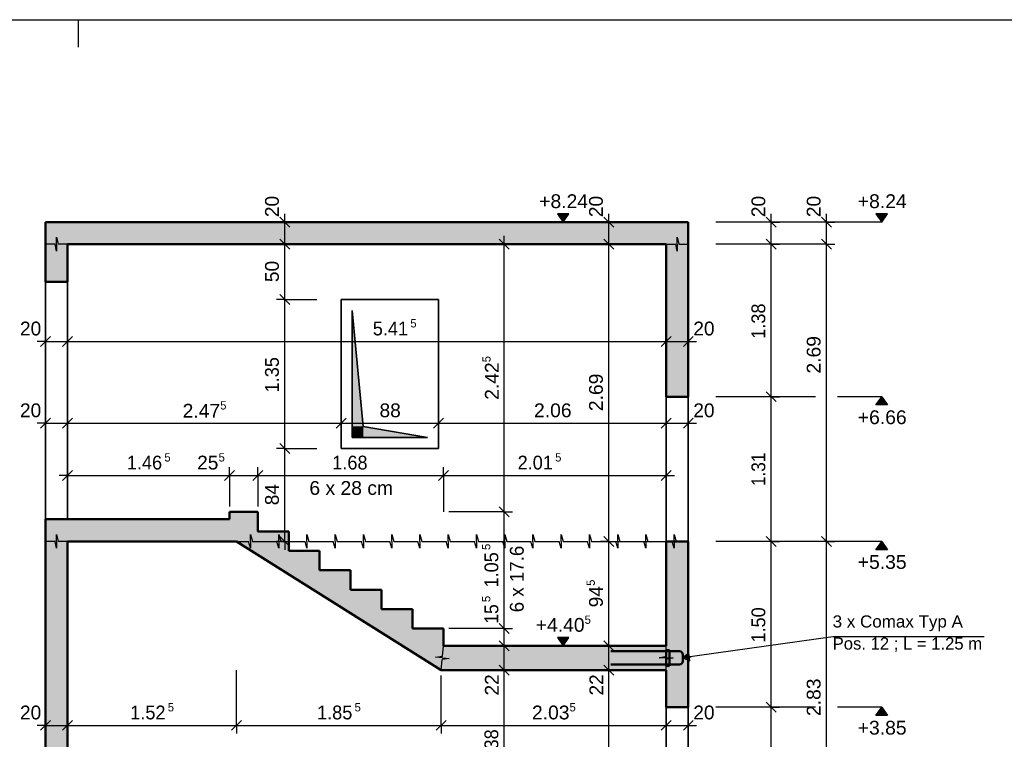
# Model space of a CAD drawing. Header units: metres. Extents: x 0.2 to 47.2, y 0.2 to 23.6.
# Tile 8 of 21: x 4.7 to 13.6, y 17 to 23.6. Entities that reach past the tile are written whole.
import ezdxf

# ---------------------------------------------------------------- set-up
doc = ezdxf.new("R2010")
doc.units = ezdxf.units.M
doc.linetypes.add('AUSGEZOGEN', pattern=[0])
for name, color, linetype, lineweight in [('XR$1$Aussparungszeichen', 117, 'AUSGEZOGEN', 35), ('XR$1$Beton Ansicht', 117, 'AUSGEZOGEN', 35), ('XR$1$Beton geschnitten', 117, 'AUSGEZOGEN', 50), ('XR$1$Betonierfugen', 7, 'AUSGEZOGEN', 25), ('XR$1$Einbauteile AE Wand', 5, 'AUSGEZOGEN', 35), ('XR$1$STANDARD_1', 7, 'AUSGEZOGEN', 13), ('XR$1$Stilflaeche', 7, 'AUSGEZOGEN', 25), ('XR$1$Text Decke', 7, 'AUSGEZOGEN', 25), ('XR$1$Vermassung Schnitte', 7, 'AUSGEZOGEN', 25)]:
    doc.layers.add(name, color=color, linetype=linetype, lineweight=lineweight)
doc.styles.add('ARIAL', font='arial.ttf')

# ---------------------------------------------------------------- blocks, each defined once
blk = doc.blocks.new('COMPLEXOBJECT_4')
at = {"layer": 'XR$1$Beton geschnitten', "color": 7, "linetype": 'AUSGEZOGEN', "lineweight": 50, "transparency": 33554687}
blk.add_line((4.9008, 18.8277), (4.9008, 16.1977), dxfattribs=at)
blk = doc.blocks.new('COMPLEXOBJECT_5')
at = {"layer": 'XR$1$Beton geschnitten', "color": 7, "linetype": 'AUSGEZOGEN', "lineweight": 50, "transparency": 33554687}
blk.add_line((5.1008, 16.1977), (5.1008, 18.8277), dxfattribs=at)
blk = doc.blocks.new('COMPLEXOBJECT_6')
at = {"layer": 'XR$1$Beton geschnitten', "color": 7, "linetype": 'AUSGEZOGEN', "lineweight": 50, "transparency": 33554687}
blk.add_line((10.5158, 17.6627), (10.5158, 17.3277), dxfattribs=at)
blk = doc.blocks.new('COMPLEXOBJECT_7')
at = {"layer": 'XR$1$Beton geschnitten', "color": 7, "linetype": 'AUSGEZOGEN', "lineweight": 50, "transparency": 33554687}
blk.add_line((10.5158, 17.3277), (10.7158, 17.3277), dxfattribs=at)
blk = doc.blocks.new('COMPLEXOBJECT_8')
at = {"layer": 'XR$1$Beton geschnitten', "color": 7, "linetype": 'AUSGEZOGEN', "lineweight": 50, "transparency": 33554687}
blk.add_line((4.9008, 19.0277), (4.9008, 18.8277), dxfattribs=at)
blk = doc.blocks.new('COMPLEXOBJECT_9')
at = {"layer": 'XR$1$Beton geschnitten', "color": 7, "linetype": 'AUSGEZOGEN', "lineweight": 50, "transparency": 33554687}
blk.add_line((10.5158, 20.1377), (10.7158, 20.1377), dxfattribs=at)
blk = doc.blocks.new('COMPLEXOBJECT_10')
at = {"layer": 'XR$1$Beton geschnitten', "color": 7, "linetype": 'AUSGEZOGEN', "lineweight": 50, "transparency": 33554687}
blk.add_line((5.1008, 21.5177), (8.6508, 21.5177), dxfattribs=at)
blk = doc.blocks.new('COMPLEXOBJECT_11')
at = {"layer": 'XR$1$Beton geschnitten', "color": 7, "linetype": 'AUSGEZOGEN', "lineweight": 50, "transparency": 33554687}
blk.add_line((4.9008, 21.7177), (4.9008, 21.5177), dxfattribs=at)
blk = doc.blocks.new('COMPLEXOBJECT_23')
at = {"layer": 'XR$1$Betonierfugen', "color": 7, "linetype": 'AUSGEZOGEN', "lineweight": 25, "transparency": 33554687}
for p, q in [((5.0008, 18.8277), (5.0008, 18.8902)), ((5.0008, 18.8902), (5.0148, 18.8277)), ((4.9868, 18.8277), (4.9008, 18.8277)), ((4.9008, 18.8277), (4.9008, 18.8277)), ((5.0008, 18.7652), (4.9868, 18.8277)), ((5.0008, 18.8277), (5.0008, 18.7652)), ((5.1008, 18.8277), (5.0148, 18.8277))]:
    blk.add_line(p, q, dxfattribs=at)
blk = doc.blocks.new('COMPLEXOBJECT_24')
at = {"layer": 'XR$1$Betonierfugen', "color": 7, "linetype": 'AUSGEZOGEN', "lineweight": 25, "transparency": 33554687}
for p, q in [((10.5158, 17.7881), (10.5158, 17.8827)), ((10.5158, 17.8827), (10.5158, 17.8827)), ((10.4533, 17.7727), (10.5158, 17.7881)), ((10.5158, 17.7727), (10.4533, 17.7727)), ((10.5158, 17.7727), (10.5783, 17.7727)), ((10.5783, 17.7727), (10.5158, 17.7573)), ((10.5158, 17.6627), (10.5158, 17.7573))]:
    blk.add_line(p, q, dxfattribs=at)
blk = doc.blocks.new('COMPLEXOBJECT_28')
at = {"layer": 'XR$1$Betonierfugen', "color": 7, "linetype": 'AUSGEZOGEN', "lineweight": 25, "transparency": 33554687}
for p, q in [((5.0008, 21.5177), (5.0008, 21.5802)), ((5.0008, 21.5802), (5.0148, 21.5177)), ((4.9868, 21.5177), (4.9008, 21.5177)), ((4.9008, 21.5177), (4.9008, 21.5177)), ((5.0008, 21.4552), (4.9868, 21.5177)), ((5.0008, 21.5177), (5.0008, 21.4552)), ((5.1008, 21.5177), (5.0148, 21.5177))]:
    blk.add_line(p, q, dxfattribs=at)
blk = doc.blocks.new('COMPLEXOBJECT_57')
at = {"layer": 'XR$1$Einbauteile AE Wand', "color": 5, "linetype": 'AUSGEZOGEN', "lineweight": 50, "transparency": 33554687}
for p, q in [((10.5458, 17.8327), (10.0158, 17.8327)), ((10.5158, 17.8427), (10.5458, 17.8427)), ((10.5158, 17.8427), (10.5158, 17.7027)), ((10.5458, 17.8427), (10.5458, 17.7027)), ((10.5458, 17.8327), (10.6358, 17.8327)), ((10.6658, 17.8027), (10.6658, 17.7427)), ((10.5458, 17.7127), (10.0158, 17.7127)), ((10.5158, 17.7027), (10.5458, 17.7027)), ((10.5458, 17.7127), (10.6358, 17.7127))]:
    blk.add_line(p, q, dxfattribs=at)
for centre, start, end in [((10.6358, 17.8027), 0, 90), ((10.6358, 17.7427), 270, 0)]:
    blk.add_arc(centre, 0.03, start, end, dxfattribs=at)
blk = doc.blocks.new('COMPLEXOBJECT_70')
at = {"layer": 'XR$1$Vermassung Schnitte', "color": 5, "linetype": 'AUSGEZOGEN', "lineweight": 25, "transparency": 33554687, "char_height": 0.11, "attachment_point": 7, "style": 'ARIAL'}
for s, insert, width in [('\\W1.00;3 x Comax Typ A', (12.0213, 18.015), 1.235735), ('\\W0.98;Pos. 12 ; L = 1.25 m', (12.0213, 17.828), 1.420502)]:
    blk.add_mtext(s, dxfattribs=dict(at, insert=insert, width=width))
blk = doc.blocks.new('COMPLEXOBJECT_73')
at = {"layer": 'XR$1$Vermassung Schnitte', "color": 5, "linetype": 'AUSGEZOGEN', "lineweight": 25, "transparency": 33554687}
blk.add_line((13.3934, 17.9642), (12.0234, 17.9642), dxfattribs=at)
blk = doc.blocks.new('COMPLEXOBJECT_74')
at = {"layer": 'XR$1$Vermassung Schnitte', "linetype": 'AUSGEZOGEN', "lineweight": 25, "transparency": 33554687}
blk.add_hatch(color=5, dxfattribs=at).paths.add_polyline_path([(10.7204, 17.8152), (10.6658, 17.7727), (10.73, 17.7469)])
at = {"layer": 'XR$1$Vermassung Schnitte', "color": 5, "linetype": 'AUSGEZOGEN', "lineweight": 25, "transparency": 33554687}
for p, q in [((12.0234, 17.9642), (10.6658, 17.7727)), ((10.7204, 17.8152), (10.6658, 17.7727)), ((10.73, 17.7469), (10.7204, 17.8152)), ((10.6658, 17.7727), (10.6658, 17.7727)), ((10.6658, 17.7727), (10.6658, 17.7727)), ((10.6658, 17.7727), (10.6658, 17.7727)), ((10.6658, 17.7727), (10.73, 17.7469)), ((10.7252, 17.781), (10.7401, 17.7831))]:
    blk.add_line(p, q, dxfattribs=at)
blk = doc.blocks.new('COMPLEXOBJECT_216')
at = {"layer": 'XR$1$Vermassung Schnitte', "color": 7, "linetype": 'AUSGEZOGEN', "lineweight": 25, "transparency": 33554687}
for p, q in [((5.1008, 19.4247), (5.0258, 19.4247)), ((5.0558, 19.3797), (5.1458, 19.4697)), ((5.1008, 19.4247), (5.1008, 19.4997)), ((5.1008, 19.4247), (5.1008, 19.3497)), ((5.1008, 19.4247), (5.1008, 19.0947)), ((6.5208, 19.3797), (6.6108, 19.4697)), ((6.5658, 19.4247), (6.5658, 19.4997)), ((6.5658, 19.4247), (6.5658, 19.3497)), ((6.5658, 19.4247), (6.8208, 19.4247)), ((6.7758, 19.3797), (6.8658, 19.4697)), ((6.8208, 19.4247), (6.8208, 19.4997)), ((6.8208, 19.4247), (6.8208, 19.3497)), ((6.8208, 19.4247), (8.5008, 19.4247)), ((8.4558, 19.3797), (8.5458, 19.4697)), ((8.5008, 19.4247), (8.5008, 19.4997)), ((8.5008, 19.4247), (8.5008, 19.3497)), ((8.5008, 19.4247), (8.5008, 19.0947)), ((8.5008, 19.4247), (10.5158, 19.4247)), ((10.4708, 19.3797), (10.5608, 19.4697)), ((10.5158, 19.4247), (10.5158, 19.4997)), ((10.5158, 19.4247), (10.5158, 19.3497)), ((10.5158, 19.4247), (10.5158, 18.8747)), ((10.5158, 19.4247), (10.5908, 19.4247))]:
    blk.add_line(p, q, dxfattribs=at)
for points in [[(5.1008, 19.4247), (5.9227, 19.4247), (6.5658, 19.4247)], [(6.5658, 19.4247), (6.5658, 19.3277), (6.5658, 19.1447)], [(6.8208, 19.4247), (6.8208, 19.2908), (6.8208, 19.1447)]]:
    blk.add_lwpolyline(points, dxfattribs=at)
at = {"layer": 'XR$1$Vermassung Schnitte', "color": 7, "linetype": 'AUSGEZOGEN', "lineweight": 25, "transparency": 33554687, "attachment_point": 7, "style": 'ARIAL'}
for s, insert, char_height, width in [('\\W0.94;1.46', (5.6363, 19.4768), 0.125, 0.39043), ('\\W0.97;5', (5.9762, 19.5497), 0.075, 0.093969), ('\\W0.99;25', (6.2725, 19.4768), 0.125, 0.255737), ('\\W0.97;5', (6.4667, 19.5497), 0.075, 0.093969), ('\\W0.94;1.68', (7.4947, 19.4768), 0.125, 0.39043), ('\\W0.94;2.01', (9.1713, 19.4768), 0.125, 0.39043), ('\\W0.97;5', (9.5112, 19.5497), 0.075, 0.093969), ('\\W1.00;6 x 28 cm', (7.2879, 19.247), 0.125, 0.82084)]:
    blk.add_mtext(s, dxfattribs=dict(at, insert=insert, char_height=char_height, width=width))
blk = doc.blocks.new('COMPLEXOBJECT_217')
at = {"layer": 'XR$1$Betonierfugen', "color": 7, "linetype": 'AUSGEZOGEN', "lineweight": 25, "transparency": 33554687}
for p, q in [((6.7551, 18.8277), (6.7551, 18.8902)), ((6.7551, 18.8902), (6.773, 18.8277)), ((7.0106, 18.8277), (7.0106, 18.8902)), ((7.0106, 18.8902), (7.0285, 18.8277)), ((7.2662, 18.8277), (7.2662, 18.8902)), ((7.2662, 18.8902), (7.2841, 18.8277)), ((7.5217, 18.8277), (7.5217, 18.8902)), ((7.5217, 18.8902), (7.5396, 18.8277)), ((7.7772, 18.8277), (7.7772, 18.8902)), ((7.7772, 18.8902), (7.7951, 18.8277)), ((8.0328, 18.8277), (8.0328, 18.8902)), ((8.0328, 18.8902), (8.0506, 18.8277)), ((8.2883, 18.8277), (8.2883, 18.8902)), ((8.2883, 18.8902), (8.3062, 18.8277)), ((8.5438, 18.8277), (8.5438, 18.8902)), ((8.5438, 18.8902), (8.5617, 18.8277)), ((8.7993, 18.8277), (8.7993, 18.8902)), ((8.7993, 18.8902), (8.8172, 18.8277)), ((9.0549, 18.8277), (9.0549, 18.8902)), ((9.0549, 18.8902), (9.0728, 18.8277)), ((9.3104, 18.8277), (9.3104, 18.8902)), ((9.3104, 18.8902), (9.3283, 18.8277)), ((9.5659, 18.8277), (9.5659, 18.8902)), ((9.5659, 18.8902), (9.5838, 18.8277)), ((9.8215, 18.8277), (9.8215, 18.8902)), ((9.8215, 18.8902), (9.8393, 18.8277)), ((10.077, 18.8277), (10.077, 18.8902)), ((10.077, 18.8902), (10.0949, 18.8277)), ((10.3325, 18.8277), (10.3325, 18.8902)), ((10.3325, 18.8902), (10.3504, 18.8277)), ((10.588, 18.8277), (10.588, 18.8902)), ((10.588, 18.8902), (10.6059, 18.8277)), ((6.6273, 18.8277), (6.7372, 18.8277)), ((6.7551, 18.7652), (6.7372, 18.8277)), ((6.7551, 18.8277), (6.7551, 18.7652)), ((6.773, 18.8277), (6.8829, 18.8277)), ((6.8829, 18.8277), (6.9928, 18.8277)), ((7.0106, 18.7652), (6.9928, 18.8277)), ((7.0106, 18.8277), (7.0106, 18.7652)), ((7.0285, 18.8277), (7.1384, 18.8277)), ((7.1384, 18.8277), (7.2483, 18.8277)), ((7.2662, 18.7652), (7.2483, 18.8277)), ((7.2662, 18.8277), (7.2662, 18.7652)), ((7.2841, 18.8277), (7.3939, 18.8277)), ((7.3939, 18.8277), (7.5038, 18.8277)), ((7.5217, 18.7652), (7.5038, 18.8277)), ((7.5217, 18.8277), (7.5217, 18.7652)), ((7.5396, 18.8277), (7.6495, 18.8277)), ((7.6495, 18.8277), (7.7593, 18.8277)), ((7.7772, 18.7652), (7.7593, 18.8277)), ((7.7772, 18.8277), (7.7772, 18.7652)), ((7.7951, 18.8277), (7.905, 18.8277)), ((7.905, 18.8277), (8.0149, 18.8277)), ((8.0328, 18.7652), (8.0149, 18.8277)), ((8.0328, 18.8277), (8.0328, 18.7652)), ((8.0506, 18.8277), (8.1605, 18.8277)), ((8.1605, 18.8277), (8.2704, 18.8277)), ((8.2883, 18.7652), (8.2704, 18.8277)), ((8.2883, 18.8277), (8.2883, 18.7652)), ((8.3062, 18.8277), (8.4161, 18.8277)), ((8.4161, 18.8277), (8.5259, 18.8277)), ((8.5438, 18.7652), (8.5259, 18.8277)), ((8.5438, 18.8277), (8.5438, 18.7652)), ((8.5617, 18.8277), (8.6716, 18.8277)), ((8.6716, 18.8277), (8.7815, 18.8277)), ((8.7993, 18.7652), (8.7815, 18.8277)), ((8.7993, 18.8277), (8.7993, 18.7652)), ((8.8172, 18.8277), (8.9271, 18.8277)), ((8.9271, 18.8277), (9.037, 18.8277)), ((9.0549, 18.7652), (9.037, 18.8277)), ((9.0549, 18.8277), (9.0549, 18.7652)), ((9.0728, 18.8277), (9.1826, 18.8277)), ((9.1826, 18.8277), (9.2925, 18.8277)), ((9.3104, 18.7652), (9.2925, 18.8277)), ((9.3104, 18.8277), (9.3104, 18.7652)), ((9.3283, 18.8277), (9.4382, 18.8277)), ((9.4382, 18.8277), (9.548, 18.8277)), ((9.5659, 18.7652), (9.548, 18.8277)), ((9.5659, 18.8277), (9.5659, 18.7652)), ((9.5838, 18.8277), (9.6937, 18.8277)), ((9.6937, 18.8277), (9.8036, 18.8277)), ((9.8215, 18.7652), (9.8036, 18.8277)), ((9.8215, 18.8277), (9.8215, 18.7652)), ((9.8393, 18.8277), (9.9492, 18.8277)), ((9.9492, 18.8277), (10.0591, 18.8277)), ((10.077, 18.7652), (10.0591, 18.8277)), ((10.077, 18.8277), (10.077, 18.7652)), ((10.0949, 18.8277), (10.2048, 18.8277)), ((10.2048, 18.8277), (10.3146, 18.8277)), ((10.3325, 18.7652), (10.3146, 18.8277)), ((10.3325, 18.8277), (10.3325, 18.7652)), ((10.3504, 18.8277), (10.4603, 18.8277)), ((10.4603, 18.8277), (10.5702, 18.8277)), ((10.588, 18.7652), (10.5702, 18.8277)), ((10.588, 18.8277), (10.588, 18.7652)), ((10.6059, 18.8277), (10.7158, 18.8277)), ((10.7158, 18.8277), (10.7158, 18.8277))]:
    blk.add_line(p, q, dxfattribs=at)
blk = doc.blocks.new('COMPLEXOBJECT_218')
at = {"layer": 'XR$1$Vermassung Schnitte', "color": 7, "linetype": 'AUSGEZOGEN', "lineweight": 25, "transparency": 33554687}
for p, q in [((4.8558, 17.1177), (4.9458, 17.2077)), ((4.9008, 17.1627), (4.9008, 17.2377)), ((5.0558, 17.1177), (5.1458, 17.2077)), ((5.1008, 17.1627), (5.1008, 17.2377)), ((6.5823, 17.1177), (6.6724, 17.2077)), ((6.6273, 17.1627), (6.6273, 17.2377)), ((8.4358, 17.1177), (8.5258, 17.2077)), ((8.4808, 17.1627), (8.4808, 17.2377)), ((10.4708, 17.1177), (10.5608, 17.2077)), ((10.5158, 17.1627), (10.5158, 17.2377)), ((10.6708, 17.1177), (10.7608, 17.2077)), ((10.7158, 17.1627), (10.7158, 17.2377)), ((4.9008, 17.1627), (4.8258, 17.1627)), ((4.9008, 17.1627), (4.9008, 17.0877)), ((4.9008, 17.1627), (5.1008, 17.1627)), ((5.1008, 17.1627), (5.1008, 17.0877)), ((5.1008, 17.1627), (6.6273, 17.1627)), ((6.6273, 17.1627), (6.6273, 17.0877)), ((6.6273, 17.1627), (8.4808, 17.1627)), ((8.4808, 17.1627), (8.4808, 17.0877)), ((8.4808, 17.1627), (10.5158, 17.1627)), ((10.5158, 17.1627), (10.5158, 17.0877)), ((10.5158, 17.1627), (10.7158, 17.1627)), ((10.7158, 17.1627), (10.7158, 17.0877)), ((10.7158, 17.1627), (10.7908, 17.1627))]:
    blk.add_line(p, q, dxfattribs=at)
for points in [[(4.9008, 17.1627), (4.9008, 17.1939), (4.9008, 17.1943), (4.9008, 17.1946), (4.9008, 17.1958), (4.9008, 17.6627)], [(5.1008, 17.1627), (5.1008, 17.1939), (5.1008, 17.1946), (5.1008, 17.1952), (5.1008, 17.1973), (5.1008, 17.6627)], [(6.6273, 17.1627), (6.6273, 17.1939), (6.6273, 17.1971), (6.6273, 17.1994), (6.6273, 17.6627)], [(10.5158, 17.1627), (10.5158, 17.1939), (10.5158, 17.6627)], [(10.7158, 17.1627), (10.7158, 17.1939), (10.7158, 17.6627)], [(8.4808, 17.1627), (8.4808, 17.1939), (8.4808, 17.2001), (8.4808, 17.6127)]]:
    blk.add_lwpolyline(points, dxfattribs=at)
at = {"layer": 'XR$1$Vermassung Schnitte', "color": 7, "linetype": 'AUSGEZOGEN', "lineweight": 25, "transparency": 33554687, "attachment_point": 7, "style": 'ARIAL'}
for s, insert, char_height, width in [('\\W0.99;20', (4.6699, 17.2148), 0.125, 0.255737), ('\\W0.94;1.52', (5.6671, 17.2148), 0.125, 0.39043), ('\\W0.97;5', (6.007, 17.2877), 0.075, 0.093969), ('\\W0.94;1.85', (7.3571, 17.2148), 0.125, 0.39043), ('\\W0.97;5', (7.6969, 17.2877), 0.075, 0.093969), ('\\W1.00;2.03', (9.3013, 17.2149), 0.125, 0.40422), ('\\W0.97;5', (9.6412, 17.2878), 0.075, 0.093969), ('\\W0.99;20', (10.7608, 17.2148), 0.125, 0.255737)]:
    blk.add_mtext(s, dxfattribs=dict(at, insert=insert, char_height=char_height, width=width))
blk = doc.blocks.new('COMPLEXOBJECT_219')
at = {"layer": 'XR$1$Betonierfugen', "color": 7, "linetype": 'AUSGEZOGEN', "lineweight": 25, "transparency": 33554687}
for p, q in [((8.4922, 17.7881), (8.5008, 17.8827)), ((8.5008, 17.8827), (8.5008, 17.8827)), ((8.4285, 17.7783), (8.4922, 17.7881)), ((8.4908, 17.7727), (8.4285, 17.7783)), ((8.4808, 17.6627), (8.4894, 17.7573)), ((8.553, 17.767), (8.4894, 17.7573)), ((8.4908, 17.7727), (8.553, 17.767))]:
    blk.add_line(p, q, dxfattribs=at)
blk = doc.blocks.new('COMPLEXOBJECT_220')
at = {"layer": 'XR$1$Betonierfugen', "color": 7, "linetype": 'AUSGEZOGEN', "lineweight": 25, "transparency": 33554687}
for p, q in [((10.6158, 21.5177), (10.6158, 21.5802)), ((10.6158, 21.5802), (10.6298, 21.5177)), ((10.5158, 21.5177), (10.6018, 21.5177)), ((10.6158, 21.4552), (10.6018, 21.5177)), ((10.6158, 21.5177), (10.6158, 21.4552)), ((10.6298, 21.5177), (10.7158, 21.5177)), ((10.7158, 21.5177), (10.7158, 21.5177))]:
    blk.add_line(p, q, dxfattribs=at)
blk = doc.blocks.new('COMPLEXOBJECT_221')
at = {"layer": 'XR$1$Vermassung Schnitte', "linetype": 'AUSGEZOGEN', "lineweight": 25, "transparency": 33554687}
for points in [[(9.6361, 21.7927), (9.5311, 21.7927), (9.5836, 21.7177)], [(9.6361, 17.9577), (9.5311, 17.9577), (9.5836, 17.8827)]]:
    blk.add_hatch(color=7, dxfattribs=at).paths.add_polyline_path(points)
at = {"layer": 'XR$1$Vermassung Schnitte', "color": 7, "linetype": 'AUSGEZOGEN', "lineweight": 25, "transparency": 33554687}
for p, q in [((9.6361, 21.7927), (9.5311, 21.7927)), ((9.5311, 21.7927), (9.5836, 21.7177)), ((9.5836, 21.7177), (9.6361, 21.7927)), ((9.5836, 21.7177), (9.5836, 21.7177)), ((9.5836, 21.7177), (9.5836, 21.7177)), ((9.5836, 21.7177), (9.5836, 21.7177)), ((9.5836, 21.7177), (9.5836, 21.7177)), ((9.6361, 17.9577), (9.5311, 17.9577)), ((9.5311, 17.9577), (9.5836, 17.8827)), ((9.5836, 17.8827), (9.6361, 17.9577)), ((9.5836, 17.8827), (9.5836, 17.8827)), ((9.5836, 17.8827), (9.5836, 17.8827)), ((9.5836, 17.8827), (9.5836, 17.8827)), ((9.5836, 17.8827), (9.5836, 17.8827))]:
    blk.add_line(p, q, dxfattribs=at)
for points in [[(9.5836, 21.7177), (9.3478, 21.7177), (9.0836, 21.7177)], [(9.5836, 17.8827), (9.3341, 17.8827), (9.3244, 17.8827), (9.0836, 17.8827)]]:
    blk.add_lwpolyline(points, dxfattribs=at)
at = {"layer": 'XR$1$Vermassung Schnitte', "color": 7, "linetype": 'AUSGEZOGEN', "lineweight": 25, "transparency": 33554687, "attachment_point": 7, "style": 'ARIAL'}
for s, insert, char_height, width in [('\\W1.00;+8.24', (9.3669, 21.8427), 0.125, 0.506321), ('\\W1.00;+4.40', (9.3357, 18.0077), 0.125, 0.506321), ('\\W0.97;5', (9.7775, 18.0806), 0.075, 0.093969)]:
    blk.add_mtext(s, dxfattribs=dict(at, insert=insert, char_height=char_height, width=width))
blk = doc.blocks.new('COMPLEXOBJECT_222')
at = {"layer": 'XR$1$Vermassung Schnitte', "color": 7, "linetype": 'AUSGEZOGEN', "lineweight": 25, "transparency": 33554687}
for p, q in [((11.5108, 21.6727), (11.4208, 21.7627)), ((11.4658, 21.7177), (11.4658, 21.7927)), ((11.4658, 21.7177), (11.3908, 21.7177)), ((11.4658, 21.7177), (11.5408, 21.7177)), ((11.4658, 21.5177), (11.4658, 21.7177)), ((11.5108, 21.4727), (11.4208, 21.5627)), ((11.4658, 21.5177), (11.3908, 21.5177)), ((11.4658, 21.5177), (11.5408, 21.5177)), ((11.4658, 20.1377), (11.4658, 21.5177)), ((11.4658, 20.1377), (11.3908, 20.1377)), ((11.5108, 20.0927), (11.4208, 20.1827)), ((11.4658, 20.1377), (11.5408, 20.1377)), ((11.4658, 18.8277), (11.4658, 20.1377)), ((11.4658, 18.8277), (11.3908, 18.8277)), ((11.5108, 18.7827), (11.4208, 18.8727)), ((11.4658, 18.8277), (11.5408, 18.8277)), ((11.4658, 17.3277), (11.4658, 18.8277)), ((11.5108, 17.2827), (11.4208, 17.3727)), ((11.4658, 17.3277), (11.3908, 17.3277)), ((11.4658, 17.3277), (11.5408, 17.3277)), ((11.4658, 15.9977), (11.4658, 17.3277))]:
    blk.add_line(p, q, dxfattribs=at)
for points in [[(11.4658, 21.7177), (11.4346, 21.7177), (10.9658, 21.7177)], [(11.4658, 21.5177), (11.4346, 21.5177), (10.9658, 21.5177)], [(11.4658, 20.1377), (11.4346, 20.1377), (10.9658, 20.1377)], [(11.4658, 18.8277), (11.4346, 18.8277), (10.9658, 18.8277)], [(11.4658, 17.3277), (11.4346, 17.3277), (10.9658, 17.3277)]]:
    blk.add_lwpolyline(points, dxfattribs=at)
at = {"layer": 'XR$1$Vermassung Schnitte', "color": 7, "linetype": 'AUSGEZOGEN', "lineweight": 25, "transparency": 33554687, "char_height": 0.125, "attachment_point": 7, "rotation": 90, "style": 'ARIAL'}
for s, insert, width in [('\\W0.99;20', (11.4137, 21.7627), 0.255737), ('\\W0.94;1.38', (11.4136, 20.6616), 0.39043), ('\\W0.89;1.31', (11.4136, 19.3288), 0.376828), ('\\W0.94;1.50', (11.4137, 17.9119), 0.39043)]:
    blk.add_mtext(s, dxfattribs=dict(at, insert=insert, width=width))
blk = doc.blocks.new('COMPLEXOBJECT_223')
at = {"layer": 'XR$1$Vermassung Schnitte', "color": 7, "linetype": 'AUSGEZOGEN', "lineweight": 25, "transparency": 33554687}
for p, q in [((10.0416, 21.6727), (9.9516, 21.7627)), ((9.9966, 21.7177), (9.9966, 21.7927)), ((9.9966, 21.7177), (9.9216, 21.7177)), ((9.9966, 21.7177), (10.0716, 21.7177)), ((9.9966, 21.5177), (9.9966, 21.7177)), ((10.0416, 21.4727), (9.9516, 21.5627)), ((9.9966, 21.5177), (9.9216, 21.5177)), ((9.9966, 21.5177), (10.0716, 21.5177)), ((9.9966, 18.8277), (9.9966, 21.5177)), ((9.9966, 18.8277), (9.9216, 18.8277)), ((10.0416, 18.7827), (9.9516, 18.8727)), ((9.9966, 18.8277), (10.0716, 18.8277)), ((9.9966, 18.8277), (10.3866, 18.8277)), ((9.9966, 17.8827), (9.9966, 18.8277)), ((10.0416, 17.8377), (9.9516, 17.9277)), ((9.9966, 17.8827), (9.9216, 17.8827)), ((9.9966, 17.8827), (10.0716, 17.8827)), ((9.9966, 17.8827), (10.3866, 17.8827)), ((9.9966, 17.6627), (9.9966, 17.8827)), ((9.9966, 17.6627), (9.9216, 17.6627)), ((10.0416, 17.6177), (9.9516, 17.7077)), ((9.9966, 17.6627), (10.0716, 17.6627)), ((9.9966, 17.6627), (10.3866, 17.6627)), ((9.9966, 15.9977), (9.9966, 17.6627))]:
    blk.add_line(p, q, dxfattribs=at)
for points in [[(9.9966, 21.7177), (9.9653, 21.7177), (8.9766, 21.7177)], [(9.9966, 21.5177), (9.9651, 21.5177), (8.9766, 21.5177)]]:
    blk.add_lwpolyline(points, dxfattribs=at)
at = {"layer": 'XR$1$Vermassung Schnitte', "color": 7, "linetype": 'AUSGEZOGEN', "lineweight": 25, "transparency": 33554687, "attachment_point": 7, "rotation": 90, "style": 'ARIAL'}
for s, insert, char_height, width in [('\\W0.99;20', (9.9444, 21.7627), 0.125, 0.255737), ('\\W1.00;2.69', (9.9444, 20.0066), 0.125, 0.40422), ('\\W0.97;5', (9.8715, 18.4252), 0.075, 0.093969), ('\\W0.99;94', (9.9444, 18.231), 0.125, 0.255737), ('\\W0.99;22', (9.9466, 17.4326), 0.125, 0.255737)]:
    blk.add_mtext(s, dxfattribs=dict(at, insert=insert, char_height=char_height, width=width))
blk = doc.blocks.new('COMPLEXOBJECT_224')
at = {"layer": 'XR$1$Vermassung Schnitte', "linetype": 'AUSGEZOGEN', "lineweight": 25, "transparency": 33554687}
for points in [[(12.5183, 21.7927), (12.4133, 21.7927), (12.4658, 21.7177)], [(12.5183, 20.0627), (12.4658, 20.1377), (12.4133, 20.0627)], [(12.5183, 18.7527), (12.4658, 18.8277), (12.4133, 18.7527)], [(12.5183, 17.2527), (12.4658, 17.3277), (12.4133, 17.2527)]]:
    blk.add_hatch(color=7, dxfattribs=at).paths.add_polyline_path(points)
at = {"layer": 'XR$1$Vermassung Schnitte', "color": 7, "linetype": 'AUSGEZOGEN', "lineweight": 25, "transparency": 33554687}
for p, q in [((12.5183, 21.7927), (12.4133, 21.7927)), ((12.4133, 21.7927), (12.4658, 21.7177)), ((12.4658, 21.7177), (12.5183, 21.7927)), ((12.4658, 21.7177), (12.4658, 21.7177)), ((12.4658, 21.7177), (12.4658, 21.7177)), ((12.4658, 21.7177), (12.4658, 21.7177)), ((12.4658, 21.7177), (12.4658, 21.7177)), ((12.4133, 20.0627), (12.4658, 20.1377)), ((12.4658, 20.1377), (12.5183, 20.0627)), ((12.4658, 20.1377), (12.4658, 20.1377)), ((12.4658, 20.1377), (12.4658, 20.1377)), ((12.4658, 20.1377), (12.4658, 20.1377)), ((12.4658, 20.1377), (12.4658, 20.1377)), ((12.5183, 20.0627), (12.4133, 20.0627)), ((12.4133, 18.7527), (12.4658, 18.8277)), ((12.4658, 18.8277), (12.5183, 18.7527)), ((12.4658, 18.8277), (12.4658, 18.8277)), ((12.4658, 18.8277), (12.4658, 18.8277)), ((12.4658, 18.8277), (12.4658, 18.8277)), ((12.4658, 18.8277), (12.4658, 18.8277)), ((12.5183, 18.7527), (12.4133, 18.7527)), ((12.4133, 17.2527), (12.4658, 17.3277)), ((12.4658, 17.3277), (12.5183, 17.2527)), ((12.4658, 17.3277), (12.4658, 17.3277)), ((12.4658, 17.3277), (12.4658, 17.3277)), ((12.4658, 17.3277), (12.4658, 17.3277)), ((12.4658, 17.3277), (12.4658, 17.3277)), ((12.5183, 17.2527), (12.4133, 17.2527))]:
    blk.add_line(p, q, dxfattribs=at)
for points in [[(12.4658, 21.7177), (12.2306, 21.7177), (11.9658, 21.7177)], [(12.4658, 20.1377), (12.2347, 20.1377), (12.0658, 20.1377)], [(12.4658, 18.8277), (12.2381, 18.8277), (12.2337, 18.8277), (11.9658, 18.8277)], [(12.4658, 17.3277), (12.2419, 17.3277), (12.2387, 17.3277), (12.235, 17.3277), (12.0658, 17.3277)]]:
    blk.add_lwpolyline(points, dxfattribs=at)
at = {"layer": 'XR$1$Vermassung Schnitte', "color": 7, "linetype": 'AUSGEZOGEN', "lineweight": 25, "transparency": 33554687, "char_height": 0.125, "width": 0.506321, "attachment_point": 7, "style": 'ARIAL'}
for s, insert in [('\\W1.00;+8.24', (12.2491, 21.8427)), ('\\W1.00;+6.66', (12.2489, 19.8872)), ('\\W1.00;+5.35', (12.2484, 18.5772)), ('\\W1.00;+3.85', (12.2484, 17.0772))]:
    blk.add_mtext(s, dxfattribs=dict(at, insert=insert))
blk = doc.blocks.new('COMPLEXOBJECT_225')
at = {"layer": 'XR$1$Vermassung Schnitte', "color": 7, "linetype": 'AUSGEZOGEN', "lineweight": 25, "transparency": 33554687}
for p, q in [((9.0958, 21.4727), (9.0058, 21.5627)), ((9.0508, 21.5177), (9.0508, 21.5927)), ((9.0508, 21.5177), (8.9758, 21.5177)), ((9.0508, 21.5177), (9.1258, 21.5177)), ((9.0508, 21.5177), (9.0508, 21.5177)), ((9.0508, 19.0947), (9.0508, 21.5177)), ((9.0508, 19.0947), (8.9758, 19.0947)), ((9.0958, 19.0497), (9.0058, 19.1397)), ((9.0508, 19.0947), (9.1258, 19.0947)), ((9.0508, 18.0387), (9.0508, 19.0947)), ((9.0958, 17.9937), (9.0058, 18.0837)), ((9.0508, 18.0387), (8.9758, 18.0387)), ((9.0508, 18.0387), (9.1258, 18.0387)), ((9.0508, 17.8827), (9.0508, 18.0387)), ((9.0958, 17.8377), (9.0058, 17.9277)), ((9.0508, 17.8827), (8.9758, 17.8827)), ((9.0508, 17.8827), (9.1258, 17.8827)), ((9.0508, 17.6627), (9.0508, 17.8827)), ((9.0508, 17.6627), (8.9758, 17.6627)), ((9.0958, 17.6177), (9.0058, 17.7077)), ((9.0508, 17.6627), (9.1258, 17.6627)), ((9.0508, 16.2847), (9.0508, 17.6627))]:
    blk.add_line(p, q, dxfattribs=at)
for points in [[(9.0508, 19.0947), (9.0134, 19.0947), (8.5508, 19.0947)], [(9.0508, 18.0387), (9.0149, 18.0387), (9.0128, 18.0387), (9.0121, 18.0387), (8.5508, 18.0387)], [(9.0508, 17.8827), (9.0151, 17.8827), (9.0131, 17.8827), (9.0125, 17.8827), (8.5508, 17.8827)], [(9.0508, 17.6627), (9.0154, 17.6627), (9.0135, 17.6627), (9.0129, 17.6627), (8.5508, 17.6627)]]:
    blk.add_lwpolyline(points, dxfattribs=at)
at = {"layer": 'XR$1$Vermassung Schnitte', "color": 7, "linetype": 'AUSGEZOGEN', "lineweight": 25, "transparency": 33554687, "attachment_point": 7, "rotation": 90, "style": 'ARIAL'}
for s, insert, char_height, width in [('\\W0.97;5', (8.9279, 20.4491), 0.075, 0.093969), ('\\W1.00;2.42', (9.0008, 20.1092), 0.125, 0.40422), ('\\W0.97;5', (8.9258, 18.7502), 0.075, 0.093969), ('\\W0.94;1.05', (8.9987, 18.4103), 0.125, 0.39043), ('\\W0.97;6 x 17.6 ', (9.2285, 18.186), 0.125, 0.717774), ('\\W0.97;5', (8.9258, 18.2779), 0.075, 0.093969), ('\\W0.90;15', (8.9987, 18.0837), 0.125, 0.24007), ('\\W0.99;22', (9.0008, 17.4326), 0.125, 0.255737), ('\\W0.94;1.38', (8.9986, 16.8076), 0.125, 0.39043)]:
    blk.add_mtext(s, dxfattribs=dict(at, insert=insert, char_height=char_height, width=width))
blk = doc.blocks.new('COMPLEXOBJECT_226')
at = {"layer": 'XR$1$Vermassung Schnitte', "color": 7, "linetype": 'AUSGEZOGEN', "lineweight": 25, "transparency": 33554687}
for p, q in [((12.0108, 21.6727), (11.9208, 21.7627)), ((11.9658, 21.7177), (11.9658, 21.7927)), ((11.9658, 21.7177), (11.8908, 21.7177)), ((11.9658, 21.7177), (12.0408, 21.7177)), ((11.9658, 21.5177), (11.9658, 21.7177)), ((12.0108, 21.4727), (11.9208, 21.5627)), ((11.9658, 21.5177), (11.8908, 21.5177)), ((11.9658, 21.5177), (12.0408, 21.5177)), ((11.9658, 18.8277), (11.9658, 21.5177)), ((11.9658, 18.8277), (11.8908, 18.8277)), ((12.0108, 18.7827), (11.9208, 18.8727)), ((11.9658, 18.8277), (12.0408, 18.8277)), ((11.9658, 15.9977), (11.9658, 18.8277))]:
    blk.add_line(p, q, dxfattribs=at)
for points in [[(11.9658, 21.7177), (11.9346, 21.7177), (11.4658, 21.7177)], [(11.9658, 21.5177), (11.9346, 21.5177), (11.4658, 21.5177)], [(11.9658, 18.8277), (11.9346, 18.8277), (11.4658, 18.8277)]]:
    blk.add_lwpolyline(points, dxfattribs=at)
at = {"layer": 'XR$1$Vermassung Schnitte', "color": 7, "linetype": 'AUSGEZOGEN', "lineweight": 25, "transparency": 33554687, "char_height": 0.125, "attachment_point": 7, "rotation": 90, "style": 'ARIAL'}
for s, insert, width in [('\\W0.99;20', (11.9137, 21.7627), 0.255737), ('\\W1.00;2.69', (11.9137, 20.3466), 0.40422), ('\\W1.00;2.83', (11.9136, 17.2467), 0.40422)]:
    blk.add_mtext(s, dxfattribs=dict(at, insert=insert, width=width))
blk = doc.blocks.new('COMPLEXOBJECT_287')
at = {"layer": 'XR$1$Vermassung Schnitte', "color": 7, "linetype": 'AUSGEZOGEN', "lineweight": 25, "transparency": 33554687}
for p, q in [((4.8558, 20.5932), (4.9458, 20.6832)), ((4.9008, 20.6382), (4.9008, 20.7132)), ((5.0558, 20.5932), (5.1458, 20.6832)), ((5.1008, 20.6382), (5.1008, 20.7132)), ((10.4708, 20.5932), (10.5608, 20.6832)), ((10.5158, 20.6382), (10.5158, 20.7132)), ((10.6708, 20.5932), (10.7608, 20.6832)), ((10.7158, 20.6382), (10.7158, 20.7132)), ((4.9008, 20.6382), (4.8258, 20.6382)), ((4.9008, 20.6382), (4.9008, 20.5632)), ((4.9008, 20.6382), (4.9008, 20.6382)), ((4.9008, 20.6382), (5.1008, 20.6382)), ((5.1008, 20.6382), (5.1008, 20.5632)), ((5.1008, 20.6382), (5.1008, 20.6382)), ((5.1008, 20.6382), (10.5158, 20.6382)), ((10.5158, 20.6382), (10.5158, 20.5632)), ((10.5158, 20.6382), (10.5158, 20.6382)), ((10.5158, 20.6382), (10.7158, 20.6382)), ((10.7158, 20.6382), (10.7158, 20.5632)), ((10.7158, 20.6382), (10.7158, 20.6382)), ((10.7158, 20.6382), (10.7908, 20.6382))]:
    blk.add_line(p, q, dxfattribs=at)
at = {"layer": 'XR$1$Vermassung Schnitte', "color": 7, "linetype": 'AUSGEZOGEN', "lineweight": 25, "transparency": 33554687, "attachment_point": 7, "style": 'ARIAL'}
for s, insert, char_height, width in [('\\W0.99;20', (4.6699, 20.6903), 0.125, 0.255737), ('\\W0.94;5.41', (7.8613, 20.6903), 0.125, 0.39043), ('\\W0.97;5', (8.2012, 20.7632), 0.075, 0.093969), ('\\W0.99;20', (10.7608, 20.6903), 0.125, 0.255737)]:
    blk.add_mtext(s, dxfattribs=dict(at, insert=insert, char_height=char_height, width=width))
blk = doc.blocks.new('COMPLEXOBJECT_288')
at = {"layer": 'XR$1$Aussparungszeichen', "linetype": 'AUSGEZOGEN', "lineweight": 35, "transparency": 33554687}
for points in [[(7.6758, 20.9177), (7.6758, 19.8677), (7.7758, 19.8677)], [(7.7758, 19.8677), (7.6758, 19.8677), (7.6758, 19.7677), (7.7758, 19.7677)], [(7.7758, 19.8677), (7.7758, 19.7677), (8.3558, 19.7677)]]:
    blk.add_hatch(color=7, dxfattribs=at).paths.add_polyline_path(points)
at = {"layer": 'XR$1$Aussparungszeichen', "color": 7, "linetype": 'AUSGEZOGEN', "lineweight": 35, "transparency": 33554687}
for p, q in [((7.5758, 21.0177), (7.5758, 19.6677)), ((8.4558, 21.0177), (7.5758, 21.0177)), ((8.4558, 19.6677), (8.4558, 21.0177)), ((7.6758, 20.9177), (7.7758, 19.8677)), ((7.6758, 19.7677), (7.6758, 20.9177)), ((7.7758, 19.8677), (8.3558, 19.7677)), ((8.3558, 19.7677), (7.6758, 19.7677)), ((7.5758, 19.6677), (8.4558, 19.6677))]:
    blk.add_line(p, q, dxfattribs=at)
blk = doc.blocks.new('COMPLEXOBJECT_289')
at = {"layer": 'XR$1$Vermassung Schnitte', "color": 7, "linetype": 'AUSGEZOGEN', "lineweight": 25, "transparency": 33554687}
for p, q in [((4.9008, 19.8977), (4.9008, 19.9727)), ((5.1008, 19.8977), (5.1008, 19.9727)), ((7.5758, 19.8977), (7.5758, 19.9727)), ((8.4558, 19.8977), (8.4558, 19.9727)), ((10.5158, 19.8977), (10.5158, 19.9727)), ((10.7158, 19.8977), (10.7158, 19.9727)), ((4.9008, 19.8977), (4.8258, 19.8977)), ((4.8558, 19.8527), (4.9458, 19.9427)), ((4.9008, 19.8977), (4.9008, 19.8227)), ((4.9008, 19.8977), (5.1008, 19.8977)), ((5.0558, 19.8527), (5.1458, 19.9427)), ((5.1008, 19.8977), (5.1008, 19.8227)), ((5.1008, 19.8977), (7.5758, 19.8977)), ((7.5308, 19.8527), (7.6208, 19.9427)), ((7.5758, 19.8977), (7.5758, 19.8227)), ((7.5758, 19.8977), (7.5758, 19.8977)), ((7.5758, 19.8977), (8.4558, 19.8977)), ((8.4108, 19.8527), (8.5008, 19.9427)), ((8.4558, 19.8977), (8.4558, 19.8227)), ((8.4558, 19.8977), (8.4558, 19.8977)), ((8.4558, 19.8977), (10.5158, 19.8977)), ((10.4708, 19.8527), (10.5608, 19.9427)), ((10.5158, 19.8977), (10.5158, 19.8227)), ((10.5158, 19.8977), (10.7158, 19.8977)), ((10.6708, 19.8527), (10.7608, 19.9427)), ((10.7158, 19.8977), (10.7158, 19.8227)), ((10.7158, 19.8977), (10.7908, 19.8977))]:
    blk.add_line(p, q, dxfattribs=at)
for points in [[(10.5158, 19.8977), (10.5158, 19.9289), (10.5158, 21.5177)], [(10.7158, 19.8977), (10.7158, 19.9289), (10.7158, 21.5177)], [(4.9008, 19.8977), (4.9008, 19.9289), (4.9008, 19.9302), (4.9008, 20.2577)], [(5.1008, 19.8977), (5.1008, 19.9289), (5.1008, 19.9312), (5.1008, 20.2577)]]:
    blk.add_lwpolyline(points, dxfattribs=at)
at = {"layer": 'XR$1$Vermassung Schnitte', "color": 7, "linetype": 'AUSGEZOGEN', "lineweight": 25, "transparency": 33554687, "attachment_point": 7, "style": 'ARIAL'}
for s, insert, char_height, width in [('\\W0.99;20', (4.6699, 19.9498), 0.125, 0.255737), ('\\W1.00;2.47', (6.1413, 19.9477), 0.125, 0.40422), ('\\W0.97;5', (6.4812, 20.0206), 0.075, 0.093969), ('\\W0.99;88', (7.9225, 19.9498), 0.125, 0.255737), ('\\W1.00;2.06', (9.3199, 19.9498), 0.125, 0.40422), ('\\W0.99;20', (10.7608, 19.9498), 0.125, 0.255737)]:
    blk.add_mtext(s, dxfattribs=dict(at, insert=insert, char_height=char_height, width=width))
blk = doc.blocks.new('COMPLEXOBJECT_290')
at = {"layer": 'XR$1$Vermassung Schnitte', "color": 7, "linetype": 'AUSGEZOGEN', "lineweight": 25, "transparency": 33554687}
for p, q in [((7.1107, 21.6727), (7.0207, 21.7627)), ((7.0657, 21.7177), (7.0657, 21.7927)), ((7.0657, 21.7177), (6.9907, 21.7177)), ((7.0657, 21.7177), (7.1407, 21.7177)), ((7.0657, 21.7177), (7.0657, 21.7177)), ((7.0657, 21.5177), (7.0657, 21.7177)), ((7.1107, 21.4727), (7.0207, 21.5627)), ((7.0657, 21.5177), (6.9907, 21.5177)), ((7.0657, 21.5177), (7.1407, 21.5177)), ((7.0657, 21.5177), (7.0657, 21.5177)), ((7.0657, 21.0177), (7.0657, 21.5177)), ((7.1107, 20.9727), (7.0207, 21.0627)), ((7.0657, 21.0177), (6.9907, 21.0177)), ((7.0657, 21.0177), (7.1407, 21.0177)), ((7.0657, 21.0177), (7.3557, 21.0177)), ((7.0657, 19.6677), (7.0657, 21.0177)), ((7.1107, 19.6227), (7.0207, 19.7127)), ((7.0657, 19.6677), (6.9907, 19.6677)), ((7.0657, 19.6677), (7.1407, 19.6677)), ((7.0657, 19.6677), (7.3557, 19.6677)), ((7.0657, 18.8277), (7.0657, 19.6677)), ((7.0657, 18.8277), (6.9907, 18.8277)), ((7.1107, 18.7827), (7.0207, 18.8727)), ((7.0657, 18.8277), (7.1407, 18.8277)), ((7.0657, 18.8277), (7.0657, 18.8277)), ((7.0657, 18.8277), (7.0657, 18.7527))]:
    blk.add_line(p, q, dxfattribs=at)
at = {"layer": 'XR$1$Vermassung Schnitte', "color": 7, "linetype": 'AUSGEZOGEN', "lineweight": 25, "transparency": 33554687, "char_height": 0.125, "attachment_point": 7, "rotation": 90, "style": 'ARIAL'}
for s, insert, width in [('\\W0.99;20', (7.0135, 21.7627), 0.255737), ('\\W0.99;50', (7.0135, 21.1747), 0.255737), ('\\W0.94;1.35', (7.0134, 20.1762), 0.39043), ('\\W0.99;84', (7.0135, 19.1548), 0.255737)]:
    blk.add_mtext(s, dxfattribs=dict(at, insert=insert, width=width))

msp = doc.modelspace()

# ---------------------------------------------------------------- hatches: boundary and pattern name
at = {"layer": 'XR$1$Stilflaeche', "linetype": 'AUSGEZOGEN', "lineweight": 25, "transparency": 33554687}
for points in [[(4.9008, 21.5177), (10.5158, 21.5177), (10.5158, 20.1377), (10.7158, 20.1377), (10.7158, 21.7177), (4.9008, 21.7177)], [(4.9008, 21.1777), (5.1008, 21.1777), (5.1008, 21.5177), (4.9008, 21.5177)], [(8.5008, 18.0387), (8.2208, 18.0387), (8.2208, 18.2147), (7.9408, 18.2147), (7.9408, 18.3907), (7.6608, 18.3907), (7.6608, 18.5667), (7.3808, 18.5667), (7.3808, 18.7427), (7.1008, 18.7427), (7.1008, 18.9187), (6.8208, 18.9187), (6.8208, 19.0947), (6.5658, 19.0947), (6.5658, 19.0277), (4.9008, 19.0277), (4.9008, 18.8277), (6.6273, 18.8277), (8.4808, 17.6627), (10.5158, 17.6627), (10.5158, 17.8827), (8.5008, 17.8827)], [(4.9008, 18.8277), (4.9008, 16.1977), (5.1008, 16.1977), (5.1008, 18.8277)], [(10.5158, 18.8277), (10.5158, 17.3277), (10.7158, 17.3277), (10.7158, 18.8277)]]:
    msp.add_hatch(color=91, dxfattribs=at).paths.add_polyline_path(points)

# ---------------------------------------------------------------- linework, layer by layer
at = {"layer": 'XR$1$Beton Ansicht', "color": 7, "linetype": 'AUSGEZOGEN', "lineweight": 35, "transparency": 33554687}
for p, q in [((4.9008, 21.1777), (4.9008, 19.0277)), ((5.1008, 21.1777), (5.1008, 19.0277)), ((8.4558, 21.0177), (7.5758, 21.0177)), ((7.5758, 21.0177), (7.5758, 19.6677)), ((8.4558, 19.6677), (8.4558, 21.0177)), ((10.5158, 20.1377), (10.5158, 18.8277)), ((10.7158, 18.8277), (10.7158, 20.1377)), ((7.5758, 19.6677), (8.4558, 19.6677)), ((10.5158, 17.3277), (10.5158, 15.9977)), ((10.7158, 15.9977), (10.7158, 17.3277))]:
    msp.add_line(p, q, dxfattribs=at)
at = {"layer": 'XR$1$Beton geschnitten', "color": 7, "linetype": 'AUSGEZOGEN', "lineweight": 50, "transparency": 33554687}
for p, q in [((10.7158, 21.7177), (4.9008, 21.7177)), ((10.7158, 21.7177), (10.5158, 21.7177)), ((10.7158, 20.1377), (10.7158, 21.7177)), ((10.7158, 21.5177), (10.7158, 21.7177)), ((4.9008, 21.5177), (4.9008, 21.1777)), ((5.1008, 21.1777), (5.1008, 21.5177)), ((8.6508, 21.5177), (10.5158, 21.5177)), ((10.5158, 21.5177), (10.5158, 20.1377)), ((4.9008, 21.1777), (5.1008, 21.1777)), ((6.8208, 19.0947), (6.5658, 19.0947)), ((6.5658, 19.0947), (6.5658, 19.0277)), ((6.8208, 18.9187), (6.8208, 19.0947)), ((6.5658, 19.0277), (4.9008, 19.0277)), ((7.1008, 18.9187), (6.8208, 18.9187)), ((7.1008, 18.7427), (7.1008, 18.9187)), ((5.1008, 18.8277), (6.6273, 18.8277)), ((6.6273, 18.8277), (8.4808, 17.6627)), ((10.5158, 18.8277), (10.5158, 17.8827)), ((10.5158, 18.8277), (10.7158, 18.8277)), ((10.7158, 17.3277), (10.7158, 18.8277)), ((7.3808, 18.7427), (7.1008, 18.7427)), ((7.3808, 18.5667), (7.3808, 18.7427)), ((7.6608, 18.5667), (7.3808, 18.5667)), ((7.6608, 18.3907), (7.6608, 18.5667)), ((7.9408, 18.3907), (7.6608, 18.3907)), ((7.9408, 18.2147), (7.9408, 18.3907)), ((8.2208, 18.2147), (7.9408, 18.2147)), ((8.2208, 18.0387), (8.2208, 18.2147)), ((8.5008, 18.0387), (8.2208, 18.0387)), ((8.5008, 17.8827), (8.5008, 18.0387)), ((10.5158, 17.8827), (8.5008, 17.8827)), ((8.4808, 17.6627), (10.5158, 17.6627))]:
    msp.add_line(p, q, dxfattribs=at)
at = {"layer": 'XR$1$STANDARD_1', "color": 7, "linetype": 'AUSGEZOGEN', "lineweight": 25, "transparency": 33554687}
msp.add_line((5.2, 23.3), (5.2, 23.55), dxfattribs=at)
msp.add_lwpolyline([(47.2, 0.2), (0.2, 0.2), (0.2, 23.55), (47.2, 23.55), (47.2, 0.2)], close=True, dxfattribs=at)
at = {"layer": 'XR$1$Vermassung Schnitte', "color": 7, "linetype": 'AUSGEZOGEN', "lineweight": 25, "transparency": 33554687}
for p, q in [((11.8658, 20.1377), (11.4658, 20.1377)), ((11.8658, 18.8277), (11.4658, 18.8277)), ((11.8658, 17.3277), (11.4658, 17.3277))]:
    msp.add_line(p, q, dxfattribs=at)

# ---------------------------------------------------------------- block references
at = {"layer": 'XR$1$Aussparungszeichen', "color": 7, "linetype": 'AUSGEZOGEN', "lineweight": 35, "transparency": 33554687}
msp.add_blockref('COMPLEXOBJECT_288', (0, 0), dxfattribs=at)
at = {"layer": 'XR$1$Beton geschnitten', "color": 7, "linetype": 'AUSGEZOGEN', "lineweight": 50, "transparency": 33554687}
for name in ['COMPLEXOBJECT_11', 'COMPLEXOBJECT_10', 'COMPLEXOBJECT_9', 'COMPLEXOBJECT_8', 'COMPLEXOBJECT_4', 'COMPLEXOBJECT_5', 'COMPLEXOBJECT_6', 'COMPLEXOBJECT_7']:
    msp.add_blockref(name, (0, 0), dxfattribs=at)
at = {"layer": 'XR$1$Betonierfugen', "color": 7, "linetype": 'AUSGEZOGEN', "lineweight": 25, "transparency": 33554687}
for name in ['COMPLEXOBJECT_28', 'COMPLEXOBJECT_220', 'COMPLEXOBJECT_23', 'COMPLEXOBJECT_217', 'COMPLEXOBJECT_219', 'COMPLEXOBJECT_24']:
    msp.add_blockref(name, (0, 0), dxfattribs=at)
at = {"layer": 'XR$1$Einbauteile AE Wand', "color": 5, "linetype": 'AUSGEZOGEN', "lineweight": 50, "transparency": 33554687}
msp.add_blockref('COMPLEXOBJECT_57', (0, 0), dxfattribs=at)
at = {"layer": 'XR$1$Text Decke', "color": 7, "linetype": 'AUSGEZOGEN', "lineweight": 100, "transparency": 33554687}
msp.add_blockref('COMPLEXOBJECT_73', (0, 0), dxfattribs=at)
at = {"layer": 'XR$1$Vermassung Schnitte', "color": 7, "linetype": 'AUSGEZOGEN', "lineweight": 25, "transparency": 33554687}
for name in ['COMPLEXOBJECT_290', 'COMPLEXOBJECT_223', 'COMPLEXOBJECT_221', 'COMPLEXOBJECT_222', 'COMPLEXOBJECT_226', 'COMPLEXOBJECT_224', 'COMPLEXOBJECT_225', 'COMPLEXOBJECT_289', 'COMPLEXOBJECT_287', 'COMPLEXOBJECT_216', 'COMPLEXOBJECT_218']:
    msp.add_blockref(name, (0, 0), dxfattribs=at)
at = {"layer": 'XR$1$Vermassung Schnitte', "color": 5, "linetype": 'AUSGEZOGEN', "lineweight": 25, "transparency": 33554687}
for name in ['COMPLEXOBJECT_70', 'COMPLEXOBJECT_74']:
    msp.add_blockref(name, (0, 0), dxfattribs=at)

doc.saveas('drawing.dxf')
